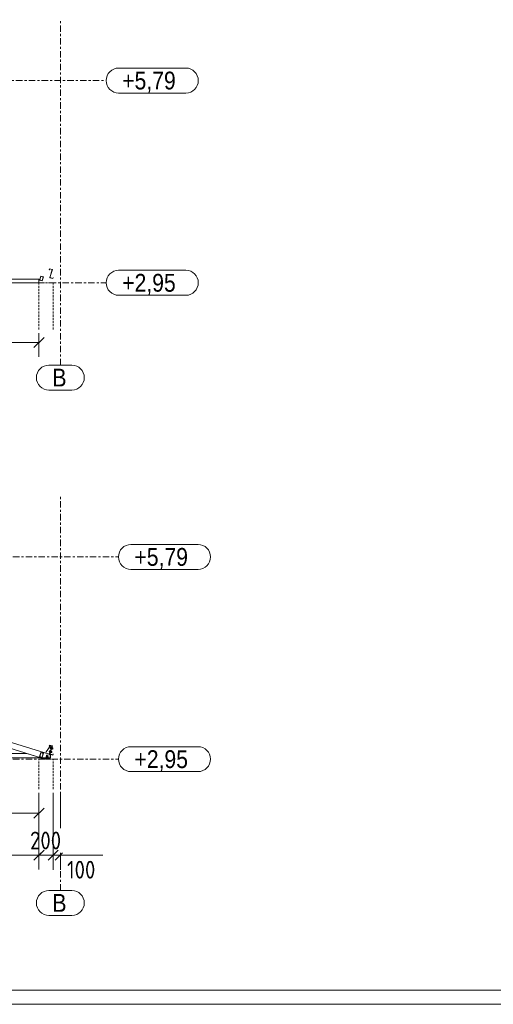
# Model space of a CAD drawing. Header units: millimetres. Extents: x 581 to 1768, y 561 to 1400.
# Tile 32 of 91: x 1244 to 1377, y 561 to 838. Entities that reach past the tile are written whole.
import ezdxf

# ---------------------------------------------------------------- set-up
doc = ezdxf.new("R2010")
doc.units = ezdxf.units.MM
doc.header["$LTSCALE"] = 0.6
for name, pattern in [('VERDECKT2', [1.5, 1, -0.5]), ('XKITLINE00', [0]), ('XKITLINE03', [6, 3, -1, 1, -1])]:
    doc.linetypes.add(name, pattern=pattern)
for name, color, linetype, lineweight in [('Bolt', 7, 'Continuous', 0), ('DrawingSheet', 5, 'Continuous', 0), ('Part', 2, 'Continuous', 0), ('S-GRID', 1, 'Continuous', 0), ('Z-DIMENSIONS', 1, 'Continuous', 0)]:
    doc.layers.add(name, color=color, linetype=linetype, lineweight=lineweight)
doc.styles.add('ARIAL', font='ARIAL.TTF')
doc.styles.add('ISOCPEUR', font='ISOCPEUR.TTF')

msp = doc.modelspace()

# ---------------------------------------------------------------- linework, layer by layer
at = {"layer": 'Bolt', "color": 3, "linetype": 'XKITLINE00', "lineweight": 0}
for p, q in [((1251.02, 630.59), (1251.15, 630.59)), ((1251.02, 630.31), (1251.02, 630.59)), ((1251.13, 630.93), (1251.15, 630.93)), ((1251.13, 630.59), (1251.13, 630.93)), ((1251.21, 630.93), (1251.15, 630.93)), ((1251.15, 630.59), (1251.43, 630.59)), ((1251.15, 630.31), (1251.15, 630.59)), ((1251.29, 630.93), (1251.21, 630.93)), ((1251.37, 630.93), (1251.29, 630.93)), ((1251.43, 630.93), (1251.37, 630.93)), ((1251.45, 630.93), (1251.43, 630.93)), ((1251.57, 630.59), (1251.43, 630.59)), ((1251.43, 630.59), (1251.43, 630.31)), ((1251.45, 630.59), (1251.45, 630.93)), ((1251.57, 630.31), (1251.57, 630.59)), ((1251.97, 632.21), (1251.86, 631.87)), ((1251.86, 631.87), (1252.01, 631.82)), ((1251.92, 632.04), (1252.06, 631.99)), ((1252.07, 632.18), (1251.96, 631.84)), ((1251.96, 631.84), (1252.1, 631.79)), ((1251.97, 632.21), (1252.11, 632.17)), ((1252.13, 632.22), (1251.99, 631.76)), ((1251.99, 631.76), (1252.04, 631.75)), ((1252.01, 632.01), (1252.16, 631.96)), ((1252.07, 632.18), (1252.21, 632.14)), ((1252.23, 632.19), (1252.09, 631.73)), ((1252.09, 631.73), (1252.13, 631.72)), ((1252.13, 632.22), (1252.18, 632.21)), ((1252.26, 633.17), (1252.16, 632.82)), ((1252.16, 632.82), (1252.3, 632.78)), ((1252.17, 631.71), (1252.22, 631.69)), ((1252.17, 631.71), (1252.22, 631.69)), ((1252.17, 631.71), (1252.22, 631.69)), ((1252.21, 632.99), (1252.35, 632.95)), ((1252.36, 632.15), (1252.22, 631.69)), ((1252.36, 632.15), (1252.22, 631.69)), ((1252.36, 632.15), (1252.22, 631.69)), ((1252.23, 632.19), (1252.27, 632.18)), ((1252.43, 631.68), (1252.23, 631.74)), ((1252.43, 631.68), (1252.23, 631.74)), ((1252.24, 632.06), (1252.24, 632.06)), ((1252.43, 631.68), (1252.24, 631.74)), ((1252.36, 633.14), (1252.25, 632.79)), ((1252.25, 632.79), (1252.4, 632.75)), ((1252.26, 633.17), (1252.41, 633.12)), ((1252.42, 633.18), (1252.28, 632.72)), ((1252.28, 632.72), (1252.33, 632.71)), ((1252.29, 631.92), (1252.48, 631.86)), ((1252.29, 631.92), (1252.48, 631.86)), ((1252.29, 631.92), (1252.48, 631.86)), ((1252.31, 632.96), (1252.45, 632.92)), ((1252.31, 632.17), (1252.36, 632.15)), ((1252.31, 632.17), (1252.36, 632.15)), ((1252.31, 632.17), (1252.36, 632.15)), ((1252.35, 632.1), (1252.54, 632.05)), ((1252.35, 632.1), (1252.54, 632.05)), ((1252.35, 632.1), (1252.54, 632.05)), ((1252.36, 633.14), (1252.5, 633.09)), ((1252.52, 633.15), (1252.38, 632.69)), ((1252.38, 632.69), (1252.43, 632.68)), ((1252.42, 633.18), (1252.47, 633.16)), ((1252.54, 632.05), (1252.43, 631.68)), ((1252.54, 632.05), (1252.43, 631.68)), ((1252.54, 632.05), (1252.43, 631.68)), ((1252.45, 631.75), (1252.54, 631.72)), ((1252.45, 631.75), (1252.56, 631.72)), ((1252.45, 631.75), (1252.54, 631.72)), ((1252.46, 632.79), (1252.46, 632.79)), ((1252.47, 632.66), (1252.51, 632.65)), ((1252.47, 632.66), (1252.51, 632.65)), ((1252.47, 632.66), (1252.51, 632.65)), ((1252.65, 633.11), (1252.51, 632.65)), ((1252.65, 633.11), (1252.51, 632.65)), ((1252.65, 633.11), (1252.51, 632.65)), ((1252.52, 633.15), (1252.57, 633.14)), ((1252.52, 631.98), (1252.61, 631.95)), ((1252.52, 631.98), (1252.63, 631.94)), ((1252.52, 631.98), (1252.61, 631.95)), ((1252.53, 633.02), (1252.53, 633.02)), ((1252.72, 632.64), (1252.53, 632.7)), ((1252.72, 632.64), (1252.53, 632.7)), ((1252.72, 632.64), (1252.53, 632.7)), ((1252.61, 631.95), (1252.54, 631.72)), ((1252.61, 631.95), (1252.54, 631.72)), ((1252.63, 631.94), (1252.56, 631.72)), ((1252.58, 632.88), (1252.77, 632.82)), ((1252.58, 632.88), (1252.77, 632.82)), ((1252.58, 632.88), (1252.77, 632.82)), ((1252.61, 633.12), (1252.65, 633.11)), ((1252.61, 633.12), (1252.65, 633.11)), ((1252.61, 633.12), (1252.65, 633.11)), ((1252.64, 633.06), (1252.83, 633)), ((1252.64, 633.06), (1252.83, 633)), ((1252.64, 633.06), (1252.83, 633)), ((1252.83, 633), (1252.72, 632.64)), ((1252.83, 633), (1252.72, 632.64)), ((1252.83, 633), (1252.72, 632.64)), ((1252.74, 632.71), (1252.83, 632.68)), ((1252.74, 632.71), (1252.85, 632.67)), ((1252.74, 632.71), (1252.83, 632.68)), ((1252.81, 632.94), (1252.91, 632.91)), ((1252.81, 632.94), (1252.92, 632.9)), ((1252.81, 632.94), (1252.91, 632.91)), ((1252.91, 632.91), (1252.83, 632.68)), ((1252.91, 632.91), (1252.83, 632.68)), ((1252.92, 632.9), (1252.85, 632.67)), ((1250.99, 630.31), (1251.03, 630.31)), ((1250.99, 630.25), (1250.99, 630.31)), ((1251.14, 630.31), (1251.03, 630.31)), ((1251.49, 630.05), (1251.09, 630.05)), ((1251.13, 630.05), (1251.13, 630.05)), ((1251.13, 630.05), (1251.13, 630.05)), ((1251.29, 630.31), (1251.14, 630.31)), ((1251.44, 630.31), (1251.29, 630.31)), ((1251.55, 630.31), (1251.44, 630.31)), ((1251.45, 630.05), (1251.45, 630.05)), ((1251.45, 630.05), (1251.45, 630.05)), ((1251.59, 630.31), (1251.55, 630.31)), ((1251.59, 630.25), (1251.59, 630.31))]:
    msp.add_line(p, q, dxfattribs=at)
at = {"layer": 'DrawingSheet', "color": 3, "linetype": 'XKITLINE00', "lineweight": 0}
msp.add_line((585.18, 565), (1764.18, 565), dxfattribs=at)
at = {"layer": 'DrawingSheet', "color": 2, "linetype": 'XKITLINE00', "lineweight": 0}
msp.add_line((581.18, 561), (1768.18, 561), dxfattribs=at)
at = {"layer": 'Part', "color": 2, "linetype": 'XKITLINE00', "lineweight": 0}
for p, q in [((1251.96, 767.59), (1251.87, 767.3)), ((1251.87, 767.3), (1251.91, 767.29)), ((1251.91, 767.29), (1251.98, 767.54)), ((1252.74, 767.35), (1251.96, 767.59)), ((1251.98, 767.54), (1252.69, 767.32)), ((1252.69, 767.32), (1252, 765.06)), ((1252.05, 765.09), (1252.74, 767.35)), ((1153.79, 764.63), (1248.99, 764.63)), ((1153.79, 763.63), (1248.99, 763.63)), ((1248.99, 763.63), (1248.99, 764.63)), ((1249.46, 765.53), (1249.11, 764.38)), ((1249.11, 764.38), (1249.88, 764.14)), ((1249.19, 764.42), (1249.5, 765.45)), ((1249.84, 764.22), (1249.19, 764.42)), ((1249.46, 765.53), (1250.23, 765.29)), ((1249.5, 765.45), (1250.15, 765.25)), ((1250.15, 765.25), (1249.84, 764.22)), ((1249.88, 764.14), (1250.23, 765.29)), ((1252, 765.06), (1252.9, 764.79)), ((1252.87, 764.84), (1252.05, 765.09)), ((1252.95, 765.09), (1252.87, 764.84)), ((1252.9, 764.79), (1252.99, 765.08)), ((1252.99, 765.08), (1252.95, 765.09)), ((1198.18, 647.63), (1251.87, 631.21)), ((1197.71, 646.1), (1249.55, 630.25)), ((1252.16, 633.53), (1251.04, 631.89)), ((1251.87, 633.52), (1251.96, 633.8)), ((1251.91, 633.5), (1251.87, 633.52)), ((1251.87, 631.21), (1252.55, 633.41)), ((1251.98, 633.75), (1251.91, 633.5)), ((1251.96, 633.8), (1252.74, 633.56)), ((1251.97, 631.18), (1252.64, 633.38)), ((1252.69, 633.54), (1251.98, 633.75)), ((1252, 631.28), (1252.69, 633.54)), ((1252.74, 633.56), (1252.05, 631.31)), ((1252.55, 633.41), (1252.16, 633.53)), ((1252.55, 633.41), (1252.64, 633.38)), ((1154.49, 631.45), (1245.62, 631.45)), ((1249.55, 630.25), (1245.62, 631.45)), ((1249.11, 630.59), (1249.46, 631.74)), ((1249.88, 630.36), (1249.11, 630.59)), ((1249.5, 631.67), (1249.19, 630.63)), ((1249.19, 630.63), (1249.84, 630.44)), ((1249.4, 630.35), (1249.45, 630.49)), ((1249.46, 631.74), (1250.23, 631.51)), ((1250.15, 631.47), (1249.5, 631.67)), ((1249.8, 631.64), (1249.84, 631.78)), ((1249.84, 631.78), (1249.94, 631.75)), ((1249.84, 630.44), (1250.15, 631.47)), ((1250.23, 631.51), (1249.88, 630.36)), ((1249.89, 631.61), (1249.94, 631.75)), ((1249.94, 631.75), (1250.03, 631.72)), ((1249.99, 631.58), (1250.03, 631.72)), ((1251.04, 631.89), (1250.92, 631.51)), ((1251.68, 631.27), (1251.93, 631.41)), ((1251.87, 631.21), (1251.97, 631.18)), ((1251.97, 631.18), (1252.09, 631.15)), ((1252.9, 631.01), (1252, 631.28)), ((1252.05, 631.31), (1252.87, 631.06)), ((1252.09, 631.15), (1252.09, 630.25)), ((1252.09, 630.25), (1252.09, 631.15)), ((1252.09, 631.15), (1252.19, 631.15)), ((1252.19, 630.25), (1252.19, 631.15)), ((1252.87, 631.06), (1252.95, 631.3)), ((1252.9, 631.01), (1252.99, 631.29)), ((1252.95, 631.3), (1252.99, 631.29)), ((1154.49, 630.25), (1249.55, 630.25)), ((1249.4, 630.35), (1249.5, 630.32)), ((1249.49, 630.28), (1249.5, 630.32)), ((1249.49, 630.28), (1249.58, 630.25)), ((1249.5, 630.32), (1249.54, 630.46)), ((1249.55, 630.25), (1249.58, 630.25)), ((1249.58, 630.25), (1249.64, 630.43)), ((1249.58, 630.25), (1249.59, 630.25)), ((1249.59, 630.05), (1249.59, 630.25)), ((1249.59, 630.25), (1252.09, 630.25)), ((1252.09, 630.05), (1249.59, 630.05)), ((1249.59, 630.05), (1252.09, 630.05)), ((1252.09, 630.05), (1250.49, 630.05)), ((1250.49, 630.05), (1250.49, 630.01)), ((1252.09, 630.05), (1250.49, 630.05)), ((1250.49, 630.05), (1250.49, 629.85)), ((1252.09, 630.01), (1250.49, 630.01)), ((1252.09, 630.01), (1250.49, 630.01)), ((1250.49, 630.01), (1250.49, 629.95)), ((1252.09, 629.95), (1250.49, 629.95)), ((1252.09, 629.95), (1250.49, 629.95)), ((1250.49, 629.95), (1250.49, 629.85)), ((1252.09, 630.25), (1252.09, 630.05)), ((1252.09, 630.25), (1252.19, 630.25)), ((1252.09, 630.05), (1252.09, 630.01)), ((1252.09, 629.85), (1252.09, 630.05)), ((1252.09, 630.01), (1252.09, 629.95)), ((1252.09, 629.85), (1252.09, 629.95))]:
    msp.add_line(p, q, dxfattribs=at)
at = {"layer": 'Part', "color": 4, "linetype": 'VERDECKT2', "lineweight": 0}
for p, q in [((1064.79, 763.63), (1248.99, 763.63)), ((1248.99, 750.51), (1248.99, 763.63)), ((1248.99, 763.63), (1252.99, 763.63)), ((1252.99, 750.51), (1252.99, 763.63)), ((1248.99, 621.43), (1248.99, 629.85)), ((1248.99, 629.85), (1252.99, 629.85)), ((1252.99, 621.43), (1252.99, 629.85))]:
    msp.add_line(p, q, dxfattribs=at)
at = {"layer": 'S-GRID', "color": 1, "linetype": 'XKITLINE03', "lineweight": 0}
for p, q in [((1254.99, 740.51), (1254.99, 837.52)), ((900.53, 820.43), (1267.86, 820.43)), ((1064.79, 763.63), (1267.86, 763.63)), ((1254.99, 610.5), (1254.99, 703.73)), ((896.07, 686.65), (1271.3, 686.65)), ((896.07, 629.85), (1271.3, 629.85)), ((1254.99, 592.98), (1254.99, 603.5))]:
    msp.add_line(p, q, dxfattribs=at)
at = {"layer": 'S-GRID', "color": 1, "linetype": 'XKITLINE00', "lineweight": 0}
for p, q in [((1271.36, 823.93), (1290.23, 823.93)), ((1271.36, 816.93), (1290.23, 816.93)), ((1271.36, 767.13), (1290.23, 767.13)), ((1271.36, 760.13), (1290.23, 760.13)), ((1251.76, 740.51), (1258.21, 740.51)), ((1251.76, 733.51), (1258.21, 733.51)), ((1274.8, 690.15), (1293.67, 690.15)), ((1274.8, 683.15), (1293.67, 683.15)), ((1274.8, 633.35), (1293.67, 633.35)), ((1274.8, 626.35), (1293.67, 626.35)), ((1251.76, 592.98), (1258.21, 592.98)), ((1251.76, 585.98), (1258.21, 585.98))]:
    msp.add_line(p, q, dxfattribs=at)
for centre, start, end in [((1271.36, 820.43), 90, 270), ((1290.23, 820.43), 270, 90), ((1271.36, 763.63), 90, 270), ((1290.23, 763.63), 270, 90), ((1251.76, 737.01), 90, 270), ((1258.21, 737.01), 270, 90), ((1274.8, 686.65), 90, 270), ((1293.67, 686.65), 270, 90), ((1274.8, 629.85), 90, 270), ((1293.67, 629.85), 270, 90), ((1251.76, 589.48), 90, 270), ((1258.21, 589.48), 270, 90)]:
    msp.add_arc(centre, 3.5, start, end, dxfattribs=at)
at = {"layer": 'Z-DIMENSIONS', "color": 7, "linetype": 'XKITLINE00', "lineweight": 0}
for p, q in [((1248.99, 749.51), (1248.99, 742.85)), ((1153.79, 746.85), (1248.99, 746.85)), ((1250.4, 748.26), (1247.57, 745.43)), ((1248.99, 620.43), (1248.99, 610.7)), ((1248.99, 620.43), (1248.99, 610.5)), ((1248.99, 620.43), (1248.99, 598.9)), ((1252.99, 620.43), (1252.99, 598.9)), ((1252.99, 620.43), (1252.99, 610.5)), ((1254.99, 620.43), (1254.99, 610.5)), ((1086.99, 614.7), (1248.99, 614.7)), ((1250.4, 616.12), (1247.57, 613.29)), ((920.99, 602.9), (1248.99, 602.9)), ((1250.4, 604.32), (1247.57, 601.49)), ((1249.59, 603.5), (1247.57, 601.49)), ((1248.99, 603.5), (1248.99, 598.9)), ((1248.99, 602.9), (1252.99, 602.9)), ((1254.4, 604.32), (1251.57, 601.49)), ((1253.59, 603.5), (1251.57, 601.49)), ((1252.99, 603.5), (1252.99, 598.8)), ((1252.99, 602.9), (1254.99, 602.9)), ((1255.59, 603.5), (1253.57, 601.49)), ((1254.99, 603.5), (1254.99, 598.8)), ((1254.99, 602.9), (1266.9, 602.9)), ((1254.99, 602.9), (1266.9, 602.9))]:
    msp.add_line(p, q, dxfattribs=at)
at = {"layer": 'Z-DIMENSIONS', "color": 3}
for p in [(1248.99, 746.85), (1248.99, 614.7), (1248.99, 602.9), (1248.99, 602.9), (1252.99, 602.9), (1252.99, 602.9), (1254.99, 602.9)]:
    msp.add_point(p, dxfattribs=at)

# ---------------------------------------------------------------- texts
at = {"layer": 'S-GRID', "color": 7, "style": 'ARIAL', "width": 0.85}
for s, p in [('+5,79', (1272.36, 817.93)), ('+2,95', (1272.36, 761.13)), ('B', (1252.76, 734.51)), ('+5,79', (1275.8, 684.15)), ('+2,95', (1275.8, 627.35)), ('B', (1252.76, 586.98))]:
    msp.add_text(s, height=5, dxfattribs=at).set_placement(p)
at = {"layer": 'Z-DIMENSIONS', "color": 3, "style": 'ISOCPEUR', "width": 0.85}
for s, p in [('200', (1246.47, 604.5)), ('100', (1256.86, 596.3))]:
    msp.add_text(s, height=5, dxfattribs=at).set_placement(p)

doc.saveas('drawing.dxf')
